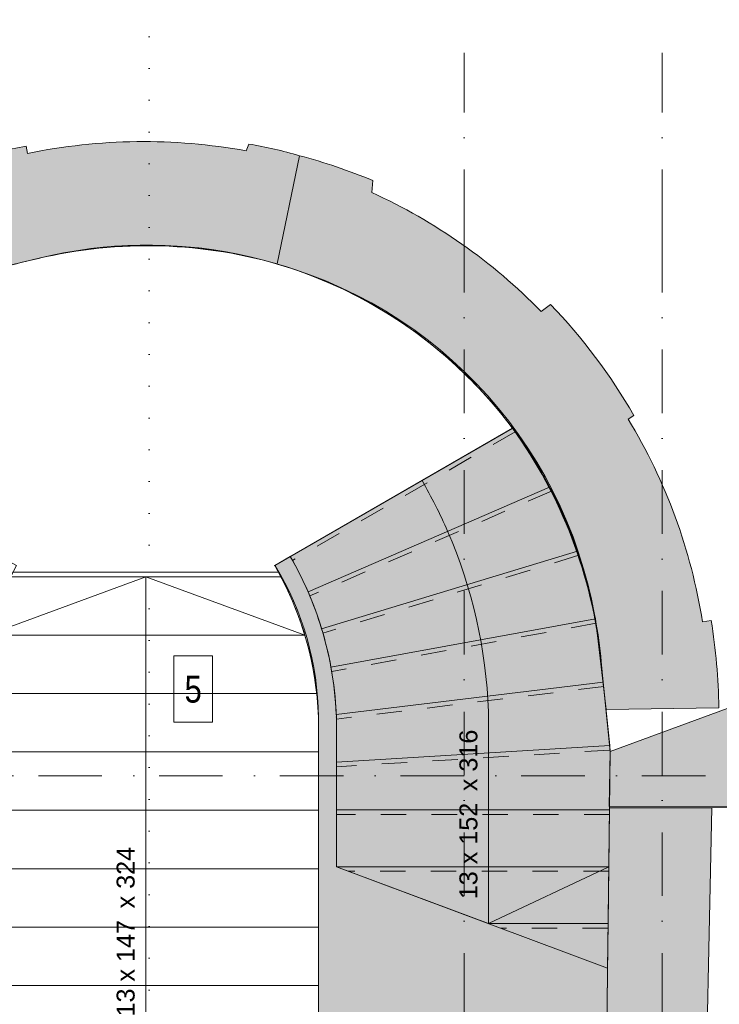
# Model space of a CAD drawing. Header units: millimetres. Extents: x -2532 to 181134, y -4151 to 53885.
# Tile 135 of 220: x 15724 to 19609, y 17026 to 22495. Entities that reach past the tile are written whole.
import ezdxf
from ezdxf.enums import TextEntityAlignment as Align

# ---------------------------------------------------------------- set-up
doc = ezdxf.new("R2010")
doc.units = ezdxf.units.MM
doc.header["$MEASUREMENT"] = 0
for name, pattern in [('Dense Dotted', [176.388884, 0, -176.388884]), ('Dot & Dashed', [670.277762, 352.777767, -176.388884, 0, -141.111112]), ('Small Dashed', [282.222222, 141.111111, -141.111111])]:
    doc.linetypes.add(name, pattern=pattern)
for name, color, linetype in [('AR - Lõikejoon plaanis', 7, 'Continuous'), ('AR - Seinad SS.ol', 7, 'Continuous'), ('AR - Seinad VS', 7, 'Continuous'), ('AR - Teljed', 7, 'Continuous'), ('AR - Trepid', 7, 'Continuous'), ('AR - Vahelaed', 7, 'Continuous')]:
    doc.layers.add(name, color=color, linetype=linetype)
for name, color, linetype, lineweight in [('AR - Lõikejoon plaanis_Pen_No__85', 7, 'Continuous', 9), ('AR - Seinad SS.ol_Pen_No__221', 252, 'Continuous', 13), ('AR - Seinad VS_Pen_No__221', 252, 'Continuous', 13), ('AR - Teljed_Pen_No__4', 8, 'Continuous', 13), ('AR - Trepid_Pen_No__1', 7, 'Continuous', 9), ('AR - Trepid_Pen_No__71', 7, 'Continuous', 13), ('AR - Vahelaed_Pen_No__221', 252, 'Continuous', 13), ('Märkused - Muinsuskaitselised väärtused_Pen_No__20', 1, 'Continuous', 13)]:
    doc.layers.add(name, color=color, linetype=linetype, lineweight=lineweight)
doc.styles.add('GENERATED_STYLE_1', font='txt')
doc.styles.add('GENERATED_STYLE_4', font='txt')

# ---------------------------------------------------------------- blocks, each defined once
blk = doc.blocks.new('Wall_1_1', base_point=(19003.6, 18431.2))
at = {"layer": 'AR - Seinad SS.ol_Pen_No__221', "linetype": 'Continuous'}
blk.add_hatch(color=256, dxfattribs=at).paths.add_polyline_path([(17142, 19463.7, -0.135922), (17382.7, 18620.8), (17382.5, 16508.9), (17422.3, 16508.9), (17422.3, 16455.4, -0.473677), (17676.9, 16170), (17727.7, 16170), (17727.7, 16111.1), (18974.5, 16117), (19003.6, 18431.2), (19003.5, 18431.6), (18951.4, 18940.9, 0.131257), (18460.7, 20225.4)])
at = {"layer": 'AR - Seinad SS.ol_Pen_No__221', "linetype": 'Continuous', "flags": 128}
for points in [[(18460.7, 20225.4), (17142, 19463.7)], [(19003.5, 18431.6), (18951.4, 18940.9)], [(17382.7, 18620.8), (17382.5, 16508.9)], [(18974.5, 16117), (19003.6, 18431.2)], [(19003.6, 18431.2), (19003.5, 18431.6)], [(17382.5, 16508.9), (17422.3, 16508.9)], [(17422.3, 16508.9), (17422.3, 16455.4)], [(17676.9, 16170), (17727.7, 16170)], [(17727.7, 16170), (17727.7, 16111.1)], [(17727.7, 16111.1), (18974.5, 16117)]]:
    blk.add_lwpolyline(points, dxfattribs=at)
at = {"layer": 'AR - Seinad SS.ol_Pen_No__221', "linetype": 'Continuous'}
for centre, radius, start, end in [((16301.5, 18664.7), 2664.2, 5.9507, 35.8617), ((15740.6, 18607.5), 1642.2, 0.4612, 31.4226), ((17432.8, 16208.4), 247.2, 351.0536, 92.437)]:
    blk.add_arc(centre, radius, start, end, dxfattribs=at)
blk = doc.blocks.new('Slab_5_1', base_point=(1193.5, 7176.6))
at = {"layer": 'AR - Vahelaed_Pen_No__221', "linetype": 'Continuous', "flags": 128}
blk.add_lwpolyline([(29031.7, 10599.5), (25849.8, 10605.8), (25847.9, 10598.2), (25816.9, 7795.1), (18158.1, 7767.4), (18215.1, 13667.6), (22730.4, 13665.2), (22730.2, 10653.8), (24528.2, 10653.8), (24530.9, 10857.8), (22930.1, 10857.8), (22930.2, 12697.8), (22890.2, 12697.8), (22890.2, 13670.2), (24567.5, 13669.9), (24625.6, 18129.2), (21879.6, 18124), (18998.5, 18124.9), (19003.6, 18431.2), (18951.8, 18943.2, 0.465374), (15778.2, 21156.9, 0.331533), (13823.4, 18922.3)], format="xyb", dxfattribs=at)
blk = doc.blocks.new('Stair_1_1')
at = {"layer": 'AR - Trepid_Pen_No__1', "linetype": 'Continuous'}
for p, q in [((15686.8, 19426.1), (15674.2, 19401.1)), ((17161.5, 19426.1), (15686.8, 19426.1)), ((17174.7, 19401.1), (17161.5, 19426.1)), ((16423.7, 19401.1), (15545, 19076.8)), ((16423.7, 19076.8), (16423.7, 19401.1)), ((17307.3, 19076.8), (16423.7, 19401.1)), ((17307.3, 19076.8), (15545, 19076.8)), ((15545, 19076.8), (17307.3, 19076.8)), ((16423.7, 16500.5), (16423.7, 19076.8)), ((17373.4, 18752.5), (15476.8, 18752.5)), ((15476.8, 18752.5), (17373.4, 18752.5)), ((15465, 18622.5), (15464.8, 18428.2)), ((17382.5, 18428.2), (17382.5, 18637.4)), ((15464.8, 18428.2), (15464.6, 18103.9)), ((17382.5, 18428.2), (15464.8, 18428.2)), ((15464.8, 18428.2), (17382.5, 18428.2)), ((17382.5, 18103.9), (17382.5, 18428.2)), ((15464.6, 18103.9), (15464.4, 17779.6)), ((17382.5, 18103.9), (15464.6, 18103.9)), ((15464.6, 18103.9), (17382.5, 18103.9)), ((17382.5, 17779.6), (17382.5, 18103.9)), ((15464.4, 17779.6), (15464.2, 17455.3)), ((17382.5, 17779.6), (15464.4, 17779.6)), ((15464.4, 17779.6), (17382.5, 17779.6)), ((17382.5, 17455.3), (17382.5, 17779.6)), ((15464.2, 17455.3), (15464, 17131)), ((17382.5, 17455.3), (15464.2, 17455.3)), ((15464.2, 17455.3), (17382.5, 17455.3)), ((17382.5, 17131), (17382.5, 17455.3)), ((15464, 17131), (15463.8, 16806.7)), ((17382.5, 17131), (15464, 17131)), ((15464, 17131), (17382.5, 17131)), ((17382.5, 16806.7), (17382.5, 17131)), ((15463.8, 16806.7), (15463.7, 16500.5)), ((17382.5, 16806.7), (15463.8, 16806.7)), ((15463.8, 16806.7), (17382.5, 16806.7)), ((17382.5, 16508.8), (17382.5, 16806.7)), ((15422.9, 16500.5), (15422.9, 16482.5)), ((15463.7, 16500.5), (15422.9, 16500.5)), ((17422.3, 16482.5), (15422.9, 16482.5)), ((15422.9, 16482.5), (15422.9, 16454)), ((15422.9, 16482.5), (17422.3, 16482.5)), ((16423.7, 15833.9), (16423.7, 16500.5)), ((17422.3, 16508.9), (17382.5, 16508.8)), ((17422.3, 16482.5), (17422.3, 16508.9)), ((17422.3, 16455.4), (17422.3, 16482.5)), ((15159.5, 16168.2), (15109.6, 16167.2)), ((15109.6, 16167.2), (15109.6, 16158.2)), ((17727.7, 16158.2), (15109.6, 16158.2)), ((15109.6, 16158.2), (15109.6, 16114)), ((15109.6, 16158.2), (17727.7, 16158.2)), ((17727.7, 16168.2), (17676.9, 16170)), ((17727.7, 16158.2), (17727.7, 16168.2)), ((17727.7, 16111.1), (17727.7, 16158.2)), ((15109.6, 16114), (14758.9, 16114)), ((18150.7, 16111.1), (17727.7, 16111.1)), ((18025.6, 15833.9), (14882.3, 15833.9)), ((14882.3, 15833.9), (18025.6, 15833.9)), ((16423.7, 15509.6), (16423.7, 15833.9)), ((15463.7, 15509.6), (17422.3, 15509.6)), ((16423.2, 15509.1), (16423.2, 15510.1)), ((16424.2, 15509.1), (16424.2, 15510.1))]:
    blk.add_line(p, q, dxfattribs=at)
for centre, radius, start, end in [((17446.1, 18507.4), 1984.5, 153.2369, 163.3279), ((15559.9, 18551.5), 1824.7, 16.7323, 27.7508), ((17446.1, 18507.4), 1984.5, 163.3279, 172.9067), ((15559.9, 18551.5), 1824.7, 6.3254, 16.7323), ((17446.1, 18507.4), 1984.5, 172.9067, 176.6761), ((15559.9, 18551.5), 1824.7, 2.6992, 6.3254), ((15411.8, 16200), 254.3, 87.4993, 187.1802), ((17432.8, 16208.4), 247.2, 351.0536, 92.437), ((15511.2, 16278.1), 770, 192.3052, 215.2349), ((17393.9, 16285.7), 776.7, 324.4229, 347.003), ((15511.2, 16278.1), 770, 215.2349, 266.4601), ((17393.9, 16285.7), 776.7, 272.0905, 324.4229)]:
    blk.add_arc(centre, radius, start, end, dxfattribs=at)
at = {"layer": 'AR - Trepid_Pen_No__71', "char_height": 100, "rotation": 90, "style": 'GENERATED_STYLE_1'}
for s, insert, attachment_point in [('\\A1;{\\pqc;\\pt0,7100;\\fArial Baltic|b0|i0|c186|p34;13 x \\fArial Baltic|b0|i0|c186|p34;147\\fArial Baltic|b0|i0|c186|p34;\\A1{\\H.66x;\\S^  ;}\\fArial Baltic|b0|i0|c186|p34;\\fArial Baltic|b0|i0|c186|p34; x \\fArial Baltic|b0|i0|c186|p34;324\\fArial Baltic|b0|i0|c186|p34;\\A1{\\H.66x;\\S^  ;}\\fArial Baltic|b0|i0|c186|p34;\\fArial Baltic|b0|i0|c186|p34;\\fArial Baltic|b0|i0|c186|p34;\\fArial Baltic|b0|i0|c186|p34;\\A1{\\H.66x;\\S^  ;}\\fArial Baltic|b0|i0|c186|p34;}', (16391.1, 17455.3), 8), ('\\A1;{\\pqc;\\pt0,7100;\\fArial Baltic|b0|i0|c186|p34;\\fArial Baltic|b0|i0|c186|p34;\\fArial Baltic|b0|i0|c186|p34;\\A1{\\H.66x;\\S^  ;}\\fArial Baltic|b0|i0|c186|p34;\\fArial Baltic|b0|i0|c186|p34;\\fArial Baltic|b0|i0|c186|p34;\\fArial Baltic|b0|i0|c186|p34;\\A1{\\H.66x;\\S^  ;}\\fArial Baltic|b0|i0|c186|p34;\\fArial Baltic|b0|i0|c186|p34;\\fArial Baltic|b0|i0|c186|p34;\\fArial Baltic|b0|i0|c186|p34;\\A1{\\H.66x;\\S^  ;}\\fArial Baltic|b0|i0|c186|p34;}', (16423.7, 17455.3), 2)]:
    blk.add_mtext(s, dxfattribs=dict(at, insert=insert, attachment_point=attachment_point))
blk = doc.blocks.new('Slab_11_1', base_point=(15673, 19401.1))
at = {"layer": 'AR - Vahelaed_Pen_No__221', "linetype": 'Continuous', "flags": 128}
blk.add_lwpolyline([(15673, 19401.1), (17174.7, 19401.1), (17140.7, 19463), (18461, 20225.6, 0.307247), (15778.2, 21156.9, 0.180032), (14320, 20224.6), (15706.8, 19463)], format="xyb", close=True, dxfattribs=at)
blk = doc.blocks.new('Wall_106_1', base_point=(18999.6, 18117.5))
at = {"layer": 'AR - Seinad SS.ol_Pen_No__221', "linetype": 'Continuous'}
blk.add_hatch(color=256, dxfattribs=at).paths.add_polyline_path([(18999.6, 18117.5), (18974.5, 16117), (19525.2, 16111.1), (19568.2, 18117.5)])
at = {"layer": 'AR - Seinad SS.ol_Pen_No__221', "linetype": 'Continuous', "flags": 128}
for points in [[(18999.6, 18117.5), (18974.5, 16117)], [(19568.2, 18117.5), (18999.6, 18117.5)], [(19525.2, 16111.1), (19568.2, 18117.5)], [(18974.5, 16117), (18975.3, 16117)]]:
    blk.add_lwpolyline(points, dxfattribs=at)
blk = doc.blocks.new('Wall_163_1', base_point=(19652.7, 18670.1))
at = {"layer": 'AR - Seinad VS_Pen_No__221', "linetype": 'Continuous'}
blk.add_hatch(color=256, dxfattribs=at).paths.add_polyline_path([(19003.6, 18431.2), (18999.6, 18117.5), (19568.2, 18117.5), (19653.5, 18119.8), (19652.7, 18670.1)])
at = {"layer": 'AR - Seinad VS_Pen_No__221', "linetype": 'Continuous', "flags": 128}
for points in [[(19652.7, 18670.1), (19003.6, 18431.2)], [(19003.6, 18431.2), (18999.6, 18117.5)], [(18999.6, 18117.5), (19568.2, 18117.5)], [(19568.2, 18117.5), (19653.5, 18119.8)]]:
    blk.add_lwpolyline(points, dxfattribs=at)
blk = doc.blocks.new('Wall_237_1', base_point=(16996.8, 21804.5))
at = {"layer": 'AR - Seinad VS_Pen_No__221', "linetype": 'Continuous'}
blk.add_hatch(color=256, dxfattribs=at).paths.add_polyline_path([(15586.2, 21107.3, -0.019982), (15778.2, 21156.9, -0.133121), (17154, 21138.2), (17277.5, 21739.7, 0.030068), (16996.8, 21804.5), (16981.3, 21766.6, 0.096325), (15766.6, 21752.1), (15760.2, 21792.6, 0.024559), (15450.8, 21721.7)])
at = {"layer": 'AR - Seinad VS_Pen_No__221', "linetype": 'Continuous', "flags": 128}
for points in [[(15766.6, 21752.1), (15760.2, 21792.6)], [(16996.8, 21804.5), (16981.3, 21766.6)], [(15450.8, 21721.7), (15586.2, 21107.3)], [(17154, 21138.2), (17277.5, 21739.7)]]:
    blk.add_lwpolyline(points, dxfattribs=at)
at = {"layer": 'AR - Seinad VS_Pen_No__221', "linetype": 'Continuous'}
for centre, radius, start, end in [((16327.6, 18608.7), 3234.1, 100.1046, 105.7318), ((16411.2, 18636), 3182.1, 79.6778, 101.6859), ((16598.9, 19440.8), 2396.9, 73.5539, 80.4429), ((16431.7, 18609.5), 2629.9, 74.059, 104.3897), ((16301.8, 18731.4), 2481.3, 102.1828, 106.7618)]:
    blk.add_arc(centre, radius, start, end, dxfattribs=at)
blk = doc.blocks.new('Wall_238_1', base_point=(18980.3, 18663.4))
at = {"layer": 'AR - Seinad VS_Pen_No__221', "linetype": 'Continuous'}
blk.add_hatch(color=256, dxfattribs=at).paths.add_polyline_path([(17684.2, 21602.2, 0.033078), (17277.5, 21739.7), (17154, 21138.2, -0.3095), (18943.9, 18980.6), (18980.3, 18663.4), (19606.9, 18673.7, 0.03598), (19564.3, 19158.4), (19515.7, 19150.4, 0.097821), (19102.6, 20277.1), (19134.8, 20297.3, 0.06004), (18672.2, 20914), (18619.9, 20874.5, 0.092484), (17678.7, 21535.5)])
at = {"layer": 'AR - Seinad VS_Pen_No__221', "linetype": 'Continuous', "flags": 128}
for points in [[(17277.5, 21739.7), (17154, 21138.2)], [(17678.7, 21535.5), (17684.2, 21602.2)], [(18672.2, 20914), (18619.9, 20874.5)], [(19102.6, 20277.1), (19134.8, 20297.3)], [(19564.3, 19158.4), (19515.7, 19150.4)], [(18943.9, 18980.6), (18980.3, 18663.4)], [(18980.3, 18663.4), (19606.9, 18673.7)]]:
    blk.add_lwpolyline(points, dxfattribs=at)
at = {"layer": 'AR - Seinad VS_Pen_No__221', "linetype": 'Continuous'}
for centre, radius, start, end in [((16443, 18600.7), 3248.1, 67.534, 75.1121), ((16377.7, 18682.3), 3135.8, 44.3535, 65.489), ((16473.1, 18752.1), 2481.3, 5.2839, 74.0732), ((16344.9, 18686.4), 3221.6, 30.0029, 43.7466), ((16457.3, 18668.1), 3096.2, 8.9615, 31.3093), ((16222.6, 18620.7), 3384.7, 0.8977, 9.1401)]:
    blk.add_arc(centre, radius, start, end, dxfattribs=at)
blk = doc.blocks.new('Stair_14_1')
at = {"layer": 'AR - Trepid_Pen_No__1', "linetype": 'Continuous'}
for p, q in [((17226.5, 19513.4), (18460.9, 20225.8)), ((17957.7, 19936), (17958.2, 19935.1)), ((17958.6, 19936.5), (17959.1, 19935.6)), ((18666.3, 19899.4), (17325.1, 19317.6)), ((17325.1, 19317.6), (18666.3, 19899.4)), ((18821.1, 19543.8), (17400.7, 19111.9)), ((17400.7, 19111.9), (18821.1, 19543.8)), ((17139.9, 19463.4), (17226.5, 19513.4)), ((18920.8, 19167.7), (17452.4, 18898.9)), ((17452.4, 18898.9), (18920.8, 19167.7)), ((18953.4, 18930.7), (18964.9, 18815.9)), ((18964.9, 18815.9), (17482, 18635.8)), ((17482, 18635.8), (18964.9, 18815.9)), ((18964.9, 18815.9), (19000.4, 18463.1)), ((17382.5, 17828.1), (17382.5, 18620.7)), ((17482.5, 18622.5), (17482.5, 17790.8)), ((17482.5, 18371), (17482.5, 18622.5)), ((18327.5, 18622.5), (18327.5, 17475)), ((19000.4, 18463.1), (17482.5, 18371)), ((17482.5, 18371), (19000.4, 18463.1)), ((19003.6, 18431.3), (18999.6, 18106.5)), ((19000.4, 18463.1), (19003.6, 18431.3)), ((17482.5, 18106.5), (17482.5, 18371)), ((18999.6, 18106.5), (17482.5, 18106.5)), ((17482.5, 17790.8), (17482.5, 18106.5)), ((17482.5, 18106.5), (18999.6, 18106.5)), ((18999.6, 18106.5), (18995.7, 17790.8)), ((18995.7, 17790.8), (17482.5, 17790.8)), ((17482.5, 17790.8), (18995.7, 17790.8)), ((17482.5, 17790.8), (18988.7, 17228)), ((18327.5, 17475), (17482.5, 17790.8)), ((18995.7, 17790.8), (18327.5, 17475)), ((18995.7, 17790.8), (18991.7, 17475)), ((18991.7, 17475), (18327.5, 17475)), ((18327.5, 17475), (18991.7, 17475)), ((18991.7, 17475), (18988.7, 17228))]:
    blk.add_line(p, q, dxfattribs=at)
at = {"layer": 'AR - Trepid_Pen_No__1', "linetype": 'Small Dashed'}
for p, q in [((18475.8, 20205.5), (17238.9, 19491.7)), ((18677.9, 19877.2), (17334.9, 19294.6)), ((18829.3, 19520.1), (17407.8, 19087.9)), ((18925.3, 19143.1), (17456.7, 18874.3)), ((18967.4, 18791), (17482.5, 18610.7)), ((19002.9, 18438.2), (17482.5, 18345.9)), ((18999.3, 18081.5), (17482.5, 18081.5)), ((18995.4, 17765.8), (17549.4, 17765.8)), ((18991.4, 17450), (18394.4, 17450))]:
    blk.add_line(p, q, dxfattribs=at)
at = {"layer": 'AR - Trepid_Pen_No__1', "linetype": 'Continuous'}
for centre, radius, start, end in [((16398.9, 18700.6), 2564.8, 27.8683, 36.4908), ((15562.5, 18553), 2766.3, 23.4515, 29.9912), ((16398.9, 18700.6), 2564.8, 19.1942, 27.8683), ((15562.5, 18553), 2766.3, 2.0729, 23.4515), ((16398.9, 18700.6), 2564.8, 10.4935, 19.1942), ((15562.5, 18553), 1921.3, 2.0729, 29.9912), ((15562.5, 18553), 1921.3, 23.4515, 29.9912), ((15562.5, 18553), 1821.3, 2.1291, 29.9912), ((15562.5, 18553), 1921.3, 16.9117, 23.4515), ((16398.9, 18700.6), 2564.8, 5.1477, 10.4935), ((15562.5, 18553), 1921.3, 10.3719, 16.9117), ((15562.5, 18553), 1921.3, 2.4703, 10.3719), ((17482.5, 18622.5), 845, 0, 2.0729), ((15562.5, 18553), 1921.3, 2.0729, 2.4703)]:
    blk.add_arc(centre, radius, start, end, dxfattribs=at)
for p in [(17139.9, 19463.4), (17482.5, 18622.5)]:
    blk.add_point(p, dxfattribs=at)
at = {"layer": 'AR - Trepid_Pen_No__71', "insert": (18295, 18106.5), "char_height": 100, "attachment_point": 8, "rotation": 90, "style": 'GENERATED_STYLE_1'}
blk.add_mtext('\\A1;{\\pqc;\\pt0,7100;\\fArial Baltic|b0|i0|c186|p34;13 x \\fArial Baltic|b0|i0|c186|p34;152\\fArial Baltic|b0|i0|c186|p34;\\A1{\\H.66x;\\S^  ;}\\fArial Baltic|b0|i0|c186|p34;\\fArial Baltic|b0|i0|c186|p34; x \\fArial Baltic|b0|i0|c186|p34;316\\fArial Baltic|b0|i0|c186|p34;\\A1{\\H.66x;\\S^  ;}\\fArial Baltic|b0|i0|c186|p34;\\fArial Baltic|b0|i0|c186|p34;\\fArial Baltic|b0|i0|c186|p34;\\fArial Baltic|b0|i0|c186|p34;\\A1{\\H.66x;\\S^  ;}\\fArial Baltic|b0|i0|c186|p34;}', dxfattribs=at)
at = {"layer": 'AR - Trepid_Pen_No__71', "insert": (18327.5, 18106.5), "char_height": 100, "attachment_point": 2, "style": 'GENERATED_STYLE_1'}
blk.add_mtext('\\A1;{\\pqc;\\pt0,7100;\\fArial Baltic|b0|i0|c186|p34;\\fArial Baltic|b0|i0|c186|p34;\\fArial Baltic|b0|i0|c186|p34;\\A1{\\H.66x;\\S^  ;}\\fArial Baltic|b0|i0|c186|p34;\\fArial Baltic|b0|i0|c186|p34;\\fArial Baltic|b0|i0|c186|p34;\\fArial Baltic|b0|i0|c186|p34;\\A1{\\H.66x;\\S^  ;}\\fArial Baltic|b0|i0|c186|p34;\\fArial Baltic|b0|i0|c186|p34;\\fArial Baltic|b0|i0|c186|p34;\\fArial Baltic|b0|i0|c186|p34;\\A1{\\H.66x;\\S^  ;}\\fArial Baltic|b0|i0|c186|p34;}', dxfattribs=at)
blk = doc.blocks.new('Standard grid marker')
at = {"layer": 'AR - Teljed_Pen_No__4', "linetype": 'Dot & Dashed'}
blk.add_line((1000, 0), (44867.9, 0), dxfattribs=at)
at = {"layer": 'AR - Teljed_Pen_No__4', "style": 'GENERATED_STYLE_1'}
for tag, p in [('AC_MarkerText_1_0', (-300, 14.3)), ('AC_MarkerText_1_1', (46167.9, 14.3))]:
    blk.add_attdef(tag, text='', height=250, dxfattribs=at).set_placement(p, align=Align.MIDDLE_CENTER)
blk = doc.blocks.new('Standard grid marker_6')
at = {"layer": 'AR - Teljed_Pen_No__4', "linetype": 'Dot & Dashed'}
for p, q in [((1000, 0), (22781.865348, 0)), ((22781.865348, 0), (23781.865348, 0))]:
    blk.add_line(p, q, dxfattribs=at)
at = {"layer": 'AR - Teljed_Pen_No__4', "style": 'GENERATED_STYLE_1'}
blk.add_attdef('AC_MarkerText_1', text='', height=250, rotation=270, dxfattribs=at).set_placement((-300, 12.23), align=Align.MIDDLE_CENTER)
blk = doc.blocks.new('Cutting Plane_3_1', base_point=(16442.5, -2025.7))
at = {"layer": 'AR - Lõikejoon plaanis_Pen_No__85', "linetype": 'Dense Dotted'}
blk.add_line((16442.5, -1425.7), (16442.5, 52281.2), dxfattribs=at)

msp = doc.modelspace()

# ---------------------------------------------------------------- linework, layer by layer
at = {"layer": 'Märkused - Muinsuskaitselised väärtused_Pen_No__20', "linetype": 'Continuous', "flags": 128}
msp.add_lwpolyline([(16579.2, 18961), (16795.2, 18961), (16795.2, 18594), (16579.2, 18594)], close=True, dxfattribs=at)

# ---------------------------------------------------------------- block references
at = {"layer": 'AR - Lõikejoon plaanis'}
msp.add_blockref('Cutting Plane_3_1', (16442.5, -2025.7), dxfattribs=at)
at = {"layer": 'AR - Seinad SS.ol'}
for name, p in [('Wall_1_1', (19003.6, 18431.2)), ('Wall_106_1', (18999.6, 18117.5))]:
    msp.add_blockref(name, p, dxfattribs=at)
at = {"layer": 'AR - Seinad VS'}
for name, p in [('Wall_237_1', (16996.8, 21804.5)), ('Wall_238_1', (18980.3, 18663.4)), ('Wall_163_1', (19652.7, 18670.1))]:
    msp.add_blockref(name, p, dxfattribs=at)
at = {"layer": 'AR - Teljed', "linetype": 'Continuous', "zscale": 1000, "rotation": 90}
for p in [(18191.5, -1471.7), (19291.5, -1471.7)]:
    msp.add_blockref('Standard grid marker_6', p, dxfattribs=at)
at = {"layer": 'AR - Teljed', "linetype": 'Continuous', "zscale": 1000}
msp.add_blockref('Standard grid marker', (-1931.8, 18294.9), dxfattribs=at)
at = {"layer": 'AR - Trepid', "linetype": 'Continuous'}
for name in ['Stair_14_1', 'Stair_1_1']:
    msp.add_blockref(name, (0, 0), dxfattribs=at)
at = {"layer": 'AR - Vahelaed', "linetype": 'Continuous'}
for name, p in [('Slab_5_1', (1193.5, 7176.6)), ('Slab_11_1', (15673, 19401.1))]:
    msp.add_blockref(name, p, dxfattribs=at)

# ---------------------------------------------------------------- texts
at = {"layer": 'Märkused - Muinsuskaitselised väärtused_Pen_No__20', "linetype": 'Continuous', "insert": (16687.2, 18699.9), "char_height": 150, "attachment_point": 8, "style": 'GENERATED_STYLE_4'}
msp.add_mtext('\\A1;{\\pqc;\\fArial Narrow|b0|i0|c0|p34;5}', dxfattribs=at)

doc.saveas('drawing.dxf')
